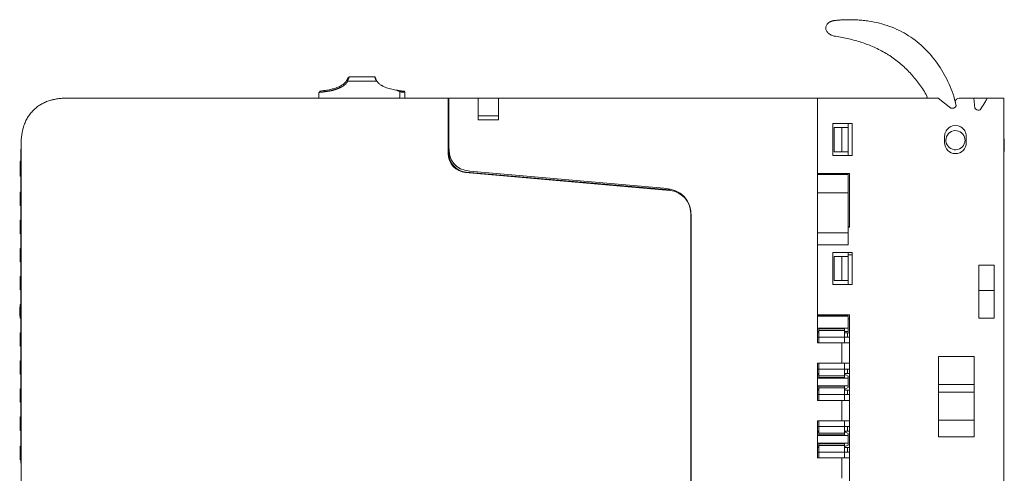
# Model space of a CAD drawing. Header units: millimetres. Extents: x 65 to 283, y 105 to 212.
# Tile 2 of 14: x 69 to 146, y 176 to 212. Entities that reach past the tile are written whole.
import ezdxf

# ---------------------------------------------------------------- set-up
doc = ezdxf.new("R2010")
doc.units = ezdxf.units.MM
for name, color, linetype in [('1', 7, 'Continuous'), ('10', 7, 'Continuous'), ('11', 7, 'Continuous')]:
    doc.layers.add(name, color=color, linetype=linetype)

msp = doc.modelspace()

# ---------------------------------------------------------------- linework, layer by layer
at = {"layer": '1', "color": 155, "linetype": 'Continuous', "lineweight": 18}
for p, q in [((68.809, 200.446), (68.744, 200.446)), ((68.809, 200.414), (68.744, 200.414)), ((68.809, 200.434), (68.753, 200.434)), ((68.759, 200.409), (68.809, 200.409)), ((68.744, 199.312), (68.759, 199.312)), ((68.759, 199.259), (68.809, 199.259)), ((68.809, 197.844), (68.753, 197.844)), ((68.759, 197.758), (68.753, 197.758)), ((68.759, 198.008), (68.809, 198.008)), ((68.759, 197.178), (68.759, 197.785)), ((68.753, 197.153), (68.759, 197.153)), ((68.753, 197.069), (68.809, 197.069)), ((68.809, 196.956), (68.759, 196.956)), ((68.759, 195.808), (68.809, 195.808)), ((68.759, 194.978), (68.759, 195.585)), ((68.759, 194.966), (68.759, 194.978)), ((68.759, 194.894), (68.759, 194.966)), ((68.809, 194.756), (68.759, 194.756)), ((68.759, 193.608), (68.809, 193.608)), ((68.759, 193.385), (68.759, 193.543)), ((68.759, 192.778), (68.759, 193.385)), ((68.759, 192.726), (68.759, 192.778)), ((68.809, 192.556), (68.759, 192.556)), ((68.759, 191.408), (68.809, 191.408)), ((68.759, 191.193), (68.759, 191.2)), ((68.759, 190.578), (68.759, 191.185)), ((68.809, 190.356), (68.759, 190.356)), ((68.759, 189.208), (68.809, 189.208)), ((68.759, 188.756), (68.709, 188.756)), ((68.759, 188.691), (68.709, 188.691)), ((68.759, 188.378), (68.759, 188.985)), ((68.809, 188.156), (68.759, 188.156)), ((68.759, 187.008), (68.809, 187.008)), ((68.759, 186.178), (68.759, 186.785)), ((68.809, 185.956), (68.759, 185.956)), ((68.759, 184.808), (68.809, 184.808)), ((68.759, 183.978), (68.759, 184.585)), ((68.809, 183.756), (68.759, 183.756)), ((68.759, 182.608), (68.809, 182.608)), ((68.759, 182.516), (68.759, 182.52)), ((68.759, 182.385), (68.759, 182.516)), ((68.759, 181.778), (68.759, 182.385)), ((68.759, 181.699), (68.759, 181.778)), ((68.809, 181.556), (68.759, 181.556)), ((68.759, 180.408), (68.809, 180.408)), ((68.759, 179.578), (68.759, 180.185)), ((68.809, 179.356), (68.759, 179.356)), ((68.759, 178.108), (68.759, 177.885)), ((68.759, 178.108), (68.809, 178.108)), ((68.759, 177.885), (68.759, 177.279)), ((68.759, 177.279), (68.759, 177.056)), ((68.759, 177.056), (68.809, 177.056))]:
    msp.add_line(p, q, dxfattribs=at)
at = {"layer": '1', "color": 155, "linetype": 'Continuous', "lineweight": 13}
for p, q in [((68.759, 198.008), (68.809, 198.008)), ((68.759, 195.808), (68.809, 195.808)), ((68.809, 194.756), (68.759, 194.756)), ((68.759, 193.608), (68.809, 193.608)), ((68.809, 192.556), (68.759, 192.556)), ((68.759, 191.408), (68.809, 191.408)), ((68.809, 190.356), (68.759, 190.356)), ((68.759, 189.208), (68.809, 189.208)), ((68.759, 187.008), (68.809, 187.008)), ((68.809, 185.956), (68.759, 185.956)), ((68.759, 184.808), (68.809, 184.808)), ((68.809, 183.756), (68.759, 183.756)), ((68.759, 182.608), (68.809, 182.608)), ((68.759, 180.408), (68.809, 180.408)), ((68.759, 178.108), (68.809, 178.108))]:
    msp.add_line(p, q, dxfattribs=at)
at = {"layer": '1', "color": 155, "linetype": 'Continuous', "lineweight": 18}
for points, degree in [([(68.809, 200.451), (68.744, 200.451)], 1), ([(68.744, 200.308), (68.744, 200.354), (68.744, 200.389), (68.744, 200.414)], 3), ([(68.744, 200.139), (68.744, 200.206), (68.744, 200.262), (68.744, 200.308)], 3), ([(68.744, 199.871), (68.744, 199.984), (68.744, 200.073), (68.744, 200.139)], 3), ([(68.744, 199.549), (68.744, 199.631), (68.744, 199.738), (68.744, 199.871)], 3), ([(68.759, 199.259), (68.759, 199.642), (68.759, 200.025), (68.759, 200.409)], 3), ([(68.744, 199.36), (68.744, 199.404), (68.744, 199.467), (68.744, 199.549)], 3), ([(68.744, 199.293), (68.759, 199.293)], 1), ([(68.759, 197.785), (68.759, 197.908), (68.759, 198.007), (68.759, 198.008)], 3), ([(68.759, 197.785), (68.759, 197.8), (68.759, 197.816), (68.759, 197.831)], 3), ([(68.759, 196.956), (68.759, 196.956), (68.759, 197.055), (68.759, 197.178)], 3), ([(68.759, 197.081), (68.759, 197.114), (68.759, 197.146), (68.759, 197.178)], 3), ([(68.759, 195.585), (68.759, 195.708), (68.759, 195.807), (68.759, 195.808)], 3), ([(68.759, 194.756), (68.759, 194.756), (68.759, 194.855), (68.759, 194.978)], 3), ([(68.759, 193.385), (68.759, 193.508), (68.759, 193.607), (68.759, 193.608)], 3), ([(68.759, 192.556), (68.759, 192.556), (68.759, 192.655), (68.759, 192.778)], 3), ([(68.759, 191.185), (68.759, 191.308), (68.759, 191.407), (68.759, 191.408)], 3), ([(68.759, 191.215), (68.759, 191.222), (68.759, 191.23), (68.759, 191.237)], 3), ([(68.759, 190.356), (68.759, 190.356), (68.759, 190.455), (68.759, 190.578)], 3), ([(68.709, 188.855), (68.709, 188.914), (68.709, 188.965), (68.709, 189.006)], 3), ([(68.759, 188.985), (68.759, 189.108), (68.759, 189.207), (68.759, 189.208)], 3), ([(68.709, 188.756), (68.709, 188.784), (68.709, 188.817), (68.709, 188.855)], 3), ([(68.709, 188.691), (68.709, 188.706), (68.709, 188.728), (68.709, 188.756)], 3), ([(68.709, 188.612), (68.709, 188.648), (68.709, 188.675), (68.709, 188.691)], 3), ([(68.759, 188.156), (68.759, 188.156), (68.759, 188.255), (68.759, 188.378)], 3), ([(68.759, 186.785), (68.759, 186.908), (68.759, 187.007), (68.759, 187.008)], 3), ([(68.759, 185.956), (68.759, 185.956), (68.759, 186.055), (68.759, 186.178)], 3), ([(68.759, 184.585), (68.759, 184.708), (68.759, 184.807), (68.759, 184.808)], 3), ([(68.759, 183.756), (68.759, 183.756), (68.759, 183.855), (68.759, 183.978)], 3), ([(68.759, 182.385), (68.759, 182.508), (68.759, 182.607), (68.759, 182.608)], 3), ([(68.759, 181.556), (68.759, 181.556), (68.759, 181.655), (68.759, 181.778)], 3), ([(68.759, 180.185), (68.759, 180.308), (68.759, 180.407), (68.759, 180.408)], 3), ([(68.759, 179.356), (68.759, 179.356), (68.759, 179.455), (68.759, 179.578)], 3)]:
    msp.add_open_spline(points, degree=degree, dxfattribs=at)
msp.add_open_spline([(68.709, 188.305), (68.709, 188.353), (68.709, 188.411), (68.709, 188.532), (68.709, 188.575), (68.709, 188.612)], degree=3, knots=[0, 0, 0, 0, 0.5, 0.5, 1, 1, 1, 1], dxfattribs=at)
at = {"layer": '10', "color": 155, "linetype": 'Continuous', "lineweight": 18}
for p, q in [((137.768, 210.603), (137.762, 210.602)), ((104.63, 205.382), (102.319, 205.382)), ((102.319, 205.382), (102.319, 201.626)), ((106.23, 205.382), (104.63, 205.382)), ((104.63, 203.982), (104.63, 205.382)), ((131.221, 205.382), (106.23, 205.382)), ((106.23, 203.982), (106.23, 205.382)), ((140.666, 205.382), (131.221, 205.382)), ((131.221, 205.382), (131.221, 199.482)), ((131.221, 199.382), (131.221, 205.382)), ((141.662, 204.582), (140.666, 205.382)), ((141.932, 205.382), (141.894, 205.546)), ((142.019, 205.013), (141.932, 205.382)), ((143.45, 205.382), (142.311, 205.382)), ((144.502, 205.382), (143.45, 205.382)), ((143.535, 204.602), (143.45, 205.382)), ((145.819, 205.382), (144.502, 205.382)), ((145.819, 205.382), (145.819, 173.382)), ((141.793, 204.582), (141.662, 204.582)), ((142.019, 205.013), (142.074, 204.779)), ((143.627, 204.51), (143.535, 204.602)), ((144.38, 205.12), (143.965, 204.45)), ((104.63, 203.682), (104.63, 203.982)), ((104.63, 203.982), (106.23, 203.982)), ((106.23, 203.682), (104.63, 203.682)), ((106.23, 203.982), (106.23, 203.682)), ((132.421, 203.382), (132.421, 200.882)), ((133.921, 203.382), (132.421, 203.382)), ((133.121, 203.082), (132.521, 203.082)), ((132.521, 201.182), (132.521, 203.082)), ((133.121, 203.082), (133.621, 203.082)), ((133.121, 203.082), (133.121, 201.182)), ((133.621, 203.082), (133.621, 203.382)), ((133.621, 201.182), (133.621, 203.082)), ((133.921, 203.382), (133.921, 200.882)), ((141.17, 202.355), (141.17, 201.882)), ((142.87, 201.882), (142.87, 202.381)), ((145.848, 202.2), (145.819, 202.228)), ((145.848, 201.2), (145.848, 202.2)), ((132.421, 200.882), (133.921, 200.882)), ((133.121, 201.182), (132.521, 201.182)), ((133.621, 201.182), (133.121, 201.182)), ((133.621, 200.882), (133.621, 201.182)), ((145.819, 201.2), (145.848, 201.2)), ((103.972, 199.656), (119.169, 198.327)), ((131.219, 197.967), (131.219, 199.382)), ((133.621, 199.382), (131.219, 199.382)), ((131.221, 199.482), (133.721, 199.482)), ((133.621, 199.382), (133.621, 199.482)), ((133.621, 199.382), (133.621, 197.967)), ((133.721, 199.482), (133.721, 195.282)), ((131.219, 194.814), (131.219, 197.967)), ((131.219, 197.967), (133.621, 197.967)), ((133.621, 197.967), (133.621, 194.814)), ((121.321, 196.081), (121.321, 115.051)), ((133.721, 195.3), (133.621, 195.3)), ((133.621, 195.282), (133.721, 195.282)), ((131.219, 193.882), (131.219, 194.814)), ((133.621, 194.814), (131.219, 194.814)), ((133.621, 194.814), (133.621, 193.882)), ((131.219, 193.882), (133.621, 193.882)), ((131.221, 188.407), (131.221, 193.882)), ((131.221, 188.307), (131.221, 193.882)), ((132.421, 193.282), (132.421, 190.782)), ((133.921, 193.282), (132.421, 193.282)), ((133.121, 192.982), (132.521, 192.982)), ((132.521, 191.082), (132.521, 192.982)), ((133.121, 192.982), (133.621, 192.982)), ((133.121, 192.982), (133.121, 191.082)), ((133.621, 192.982), (133.621, 193.282)), ((133.921, 193.1), (133.621, 193.1)), ((133.621, 191.082), (133.621, 192.982)), ((133.921, 193.282), (133.921, 190.782)), ((143.848, 192.3), (143.848, 188.15)), ((145.048, 192.3), (143.848, 192.3)), ((145.048, 188.15), (145.048, 192.3)), ((132.421, 190.782), (133.921, 190.782)), ((133.121, 191.082), (132.521, 191.082)), ((133.621, 191.082), (133.121, 191.082)), ((133.621, 190.782), (133.621, 191.082)), ((143.848, 190.3), (145.048, 190.3)), ((133.721, 188.407), (131.221, 188.407)), ((133.621, 188.325), (131.221, 188.325)), ((131.221, 188.307), (133.621, 188.307)), ((131.221, 187.357), (131.221, 188.307)), ((133.621, 188.325), (133.621, 188.307)), ((133.621, 188.307), (133.621, 187.357)), ((133.721, 188.407), (133.721, 150.782)), ((133.621, 188.1), (133.721, 188.1)), ((143.848, 188.15), (145.048, 188.15)), ((131.221, 187.107), (131.221, 187.357)), ((133.621, 187.357), (131.221, 187.357)), ((131.221, 187.107), (131.221, 186.207)), ((131.221, 187.107), (131.321, 187.107)), ((131.321, 187.007), (131.221, 187.007)), ((131.321, 187.307), (131.321, 187.183)), ((133.321, 187.307), (131.321, 187.307)), ((133.321, 187.183), (131.321, 187.183)), ((131.321, 187.183), (131.321, 186.818)), ((131.321, 186.818), (131.321, 186.657)), ((133.321, 187.183), (133.321, 187.307)), ((133.321, 186.818), (133.321, 187.183)), ((133.321, 187.107), (133.621, 187.107)), ((133.321, 187.007), (133.571, 187.007)), ((133.321, 186.657), (133.321, 186.818)), ((133.571, 187.007), (133.721, 187.007)), ((133.571, 187.007), (133.571, 186.657)), ((133.621, 187.357), (133.621, 187.107)), ((131.221, 186.657), (131.321, 186.657)), ((131.221, 186.207), (133.121, 186.207)), ((131.321, 186.657), (131.321, 186.584)), ((133.321, 186.657), (131.321, 186.657)), ((131.321, 186.584), (131.321, 186.207)), ((133.721, 186.207), (133.121, 186.207)), ((133.121, 186.207), (133.121, 184.607)), ((133.321, 186.657), (133.321, 186.584)), ((133.321, 186.657), (133.571, 186.657)), ((133.321, 186.207), (133.321, 186.584)), ((133.721, 186.657), (133.571, 186.657)), ((140.684, 185.15), (140.684, 178.85)), ((143.484, 185.15), (140.684, 185.15)), ((143.484, 178.85), (143.484, 185.15)), ((131.221, 184.607), (131.221, 183.707)), ((133.121, 184.607), (131.221, 184.607)), ((131.321, 184.607), (131.321, 184.229)), ((133.721, 184.607), (133.121, 184.607)), ((133.321, 184.229), (133.321, 184.607)), ((131.221, 184.157), (131.321, 184.157)), ((131.321, 183.807), (131.221, 183.807)), ((131.221, 183.457), (131.221, 183.707)), ((131.321, 183.707), (131.221, 183.707)), ((131.321, 184.229), (131.321, 184.157)), ((131.321, 184.157), (131.321, 183.996)), ((131.321, 184.157), (133.321, 184.157)), ((131.321, 183.996), (131.321, 183.63)), ((133.321, 183.63), (131.321, 183.63)), ((131.321, 183.63), (131.321, 183.507)), ((133.321, 184.157), (133.321, 184.229)), ((133.321, 184.157), (133.571, 184.157)), ((133.321, 184.157), (133.321, 183.996)), ((133.321, 183.63), (133.321, 183.996)), ((133.321, 183.807), (133.571, 183.807)), ((133.421, 183.707), (133.321, 183.707)), ((133.321, 183.507), (133.321, 183.63)), ((133.421, 183.707), (133.621, 183.607)), ((133.571, 184.157), (133.721, 184.157)), ((133.571, 184.157), (133.571, 183.807)), ((133.721, 183.807), (133.571, 183.807)), ((133.621, 183.607), (133.621, 183.457)), ((131.221, 183.457), (133.621, 183.457)), ((131.221, 182.857), (131.221, 183.457)), ((131.221, 182.607), (131.221, 182.857)), ((133.621, 182.857), (131.221, 182.857)), ((131.321, 183.507), (133.321, 183.507)), ((133.621, 183.457), (133.621, 182.857)), ((133.621, 182.857), (133.621, 182.707)), ((143.484, 182.95), (140.684, 182.95)), ((131.221, 182.607), (131.221, 181.707)), ((131.221, 182.607), (131.321, 182.607)), ((131.321, 182.507), (131.221, 182.507)), ((131.221, 182.157), (131.321, 182.157)), ((133.321, 182.807), (131.321, 182.807)), ((131.321, 182.807), (131.321, 182.683)), ((133.321, 182.683), (131.321, 182.683)), ((131.321, 182.683), (131.321, 182.318)), ((131.321, 182.318), (131.321, 182.157)), ((131.321, 182.157), (131.321, 182.084)), ((133.321, 182.157), (131.321, 182.157)), ((131.321, 182.084), (131.321, 181.707)), ((133.321, 182.683), (133.321, 182.807)), ((133.321, 182.318), (133.321, 182.683)), ((133.321, 182.607), (133.421, 182.607)), ((133.321, 182.507), (133.571, 182.507)), ((133.321, 182.157), (133.321, 182.318)), ((133.321, 182.157), (133.321, 182.084)), ((133.321, 182.157), (133.571, 182.157)), ((133.321, 181.707), (133.321, 182.084)), ((133.621, 182.707), (133.421, 182.607)), ((133.571, 182.507), (133.721, 182.507)), ((133.571, 182.507), (133.571, 182.157)), ((133.721, 182.157), (133.571, 182.157)), ((143.484, 182.35), (140.684, 182.35)), ((131.221, 181.707), (133.121, 181.707)), ((133.721, 181.707), (133.121, 181.707)), ((133.121, 181.707), (133.121, 180.107)), ((131.221, 180.107), (131.221, 179.207)), ((133.121, 180.107), (131.221, 180.107)), ((131.321, 180.107), (131.321, 179.729)), ((133.721, 180.107), (133.121, 180.107)), ((133.321, 179.729), (133.321, 180.107)), ((143.484, 180.15), (140.684, 180.15)), ((131.221, 179.657), (131.321, 179.657)), ((131.321, 179.307), (131.221, 179.307)), ((131.221, 178.957), (131.221, 179.207)), ((131.321, 179.207), (131.221, 179.207)), ((131.321, 179.729), (131.321, 179.657)), ((131.321, 179.657), (131.321, 179.496)), ((131.321, 179.657), (133.321, 179.657)), ((131.321, 179.496), (131.321, 179.13)), ((131.321, 179.13), (131.321, 179.007)), ((133.321, 179.13), (131.321, 179.13)), ((131.321, 179.007), (133.321, 179.007)), ((133.321, 179.657), (133.321, 179.729)), ((133.321, 179.657), (133.571, 179.657)), ((133.321, 179.657), (133.321, 179.496)), ((133.321, 179.13), (133.321, 179.496)), ((133.321, 179.307), (133.571, 179.307)), ((133.421, 179.207), (133.321, 179.207)), ((133.321, 179.007), (133.321, 179.13)), ((133.421, 179.207), (133.621, 179.107)), ((133.571, 179.657), (133.721, 179.657)), ((133.571, 179.657), (133.571, 179.307)), ((133.721, 179.307), (133.571, 179.307)), ((133.621, 179.107), (133.621, 178.957)), ((131.221, 178.957), (133.621, 178.957)), ((131.221, 178.357), (131.221, 178.957)), ((131.221, 178.107), (131.221, 178.357)), ((133.621, 178.357), (131.221, 178.357)), ((131.321, 178.307), (131.321, 178.183)), ((133.321, 178.307), (131.321, 178.307)), ((133.321, 178.183), (133.321, 178.307)), ((133.621, 178.207), (133.421, 178.107)), ((133.621, 178.957), (133.621, 178.357)), ((133.621, 178.357), (133.621, 178.207)), ((140.684, 178.85), (143.484, 178.85)), ((131.221, 178.107), (131.221, 177.207)), ((131.221, 178.107), (131.321, 178.107)), ((131.321, 178.007), (131.221, 178.007)), ((131.221, 177.657), (131.321, 177.657)), ((131.321, 178.183), (131.321, 177.818)), ((133.321, 178.183), (131.321, 178.183)), ((131.321, 177.818), (131.321, 177.657)), ((131.321, 177.657), (131.321, 177.584)), ((133.321, 177.657), (131.321, 177.657)), ((131.321, 177.584), (131.321, 177.207)), ((133.321, 177.818), (133.321, 178.183)), ((133.321, 178.107), (133.421, 178.107)), ((133.321, 178.007), (133.571, 178.007)), ((133.321, 177.657), (133.321, 177.818)), ((133.321, 177.657), (133.321, 177.584)), ((133.321, 177.657), (133.571, 177.657)), ((133.321, 177.207), (133.321, 177.584)), ((133.571, 178.007), (133.721, 178.007)), ((133.571, 178.007), (133.571, 177.657)), ((133.721, 177.657), (133.571, 177.657)), ((131.221, 177.207), (133.121, 177.207)), ((133.721, 177.207), (133.121, 177.207)), ((133.121, 177.207), (133.121, 175.607))]:
    msp.add_line(p, q, dxfattribs=at)
at = {"layer": '10', "color": 155, "linetype": 'Continuous', "lineweight": 13}
for p, q in [((131.321, 186.657), (133.321, 186.657)), ((133.321, 184.157), (131.321, 184.157)), ((131.321, 182.157), (133.321, 182.157)), ((133.321, 179.657), (131.321, 179.657)), ((131.321, 177.657), (133.321, 177.657))]:
    msp.add_line(p, q, dxfattribs=at)
at = {"layer": '10', "color": 155, "linetype": 'Continuous', "lineweight": 18}
for centre, radius, start, end in [((138.002, 204.865), 1.889, 15.87253, 33.10163), ((142.311, 205.082), 0.3, 90, 180), ((133.969, 210.129), 11.553, 334.3068, 335.73837), ((141.793, 204.882), 0.3, 270, 339.92164), ((142.311, 205.082), 0.3, 180, 193.24151), ((143.839, 204.722), 0.3, 225, 294.92164), ((142.019, 202.382), 0.85, 359.97186, 180), ((142.019, 202.382), 0.85, 180, 181.80493), ((142.019, 202.082), 0.75, 6.51893, 180), ((142.02, 201.882), 0.85, 180, 270), ((142.019, 202.082), 0.75, 186.53355, 0.00675), ((142.02, 201.882), 0.85, 270, 360)]:
    msp.add_arc(centre, radius, start, end, dxfattribs=at)
for major_axis, start_param, end_param in [((-0.749, -0.041), 3.087181, 3.20084), ((-0.035, 0.749), 1.523643, 1.637675)]:
    msp.add_ellipse((142.019, 202.082), major_axis=major_axis, ratio=1, start_param=start_param, end_param=end_param, dxfattribs=at)
for points, knots in [([(141.894, 205.546), (141.878, 205.592), (141.67, 206.173), (141.181, 207.258), (140.234, 208.66), (139.249, 209.638), (138.354, 210.278), (137.634, 210.683), (136.87, 211.009), (136.067, 211.256), (135.372, 211.395), (134.803, 211.467), (134.371, 211.503), (134.007, 211.517), (133.714, 211.519), (133.494, 211.516), (133.273, 211.509), (133.088, 211.499), (132.94, 211.49), (132.83, 211.481), (132.715, 211.472), (132.646, 211.465), (132.585, 211.459), (132.56, 211.456), (132.538, 211.453), (132.508, 211.449), (132.473, 211.442), (132.431, 211.433), (132.391, 211.423), (132.339, 211.408), (132.278, 211.387), (132.21, 211.358), (132.128, 211.314), (132.04, 211.25), (131.959, 211.163), (131.901, 211.068), (131.867, 210.967), (131.853, 210.829), (131.896, 210.654), (132.041, 210.461), (132.279, 210.306), (132.497, 210.241), (132.62, 210.221)], [0, 0, 0, 0, 0.011069, 0.13944, 0.26781, 0.396181, 0.460367, 0.524552, 0.588738, 0.652923, 0.717109, 0.749202, 0.781294, 0.813387, 0.829433, 0.84548, 0.861526, 0.877573, 0.885596, 0.893619, 0.901642, 0.909665, 0.910371, 0.911077, 0.911783, 0.912488, 0.9139, 0.915311, 0.916723, 0.918134, 0.920957, 0.92378, 0.926603, 0.932249, 0.937895, 0.943541, 0.949187, 0.954833, 0.966125, 0.977416, 0.988708, 1, 1, 1, 1]), ([(132.62, 210.221), (132.97, 210.166), (133.316, 210.1), (133.999, 209.941), (134.336, 209.849), (134.999, 209.632), (135.325, 209.508), (135.964, 209.223), (136.278, 209.062), (136.66, 208.834), (136.736, 208.787), (136.886, 208.691), (136.96, 208.641), (137.18, 208.49), (137.323, 208.385), (137.742, 208.056), (138.007, 207.819), (138.321, 207.502), (138.383, 207.437), (138.505, 207.307), (138.684, 207.109), (138.854, 206.904), (139.185, 206.486), (139.39, 206.196), (139.585, 205.897)], [0, 0, 0, 0, 0.125, 0.125, 0.25, 0.25, 0.375, 0.375, 0.5, 0.5, 0.53125, 0.53125, 0.5625, 0.5625, 0.625, 0.625, 0.75, 0.75, 0.78125, 0.78125, 0.8125, 0.875, 0.875, 1, 1, 1, 1])]:
    msp.add_open_spline(points, degree=3, knots=knots, dxfattribs=at)
for points in [[(102.319, 201.626), (102.319, 200.473), (102.858, 199.754), (103.972, 199.656)], [(119.169, 198.327), (120.549, 198.206), (121.321, 197.445), (121.321, 196.081)]]:
    msp.add_open_spline(points, degree=3, dxfattribs=at)
at = {"layer": '11', "color": 155, "linetype": 'Continuous', "lineweight": 18}
for p, q in [((96.554, 207.017), (96.532, 207.033)), ((102.278, 205.382), (72.401, 205.382)), ((92.136, 205.382), (92.151, 205.824)), ((92.25, 205.923), (92.243, 205.922)), ((98.894, 205.836), (98.822, 205.914)), ((102.319, 205.382), (102.278, 205.382)), ((102.278, 201.037), (102.278, 205.382)), ((68.809, 201.382), (68.819, 201.382)), ((68.809, 176.782), (68.809, 201.382)), ((68.819, 201.786), (68.819, 169.853)), ((102.319, 201.075), (102.319, 201.626)), ((119.638, 198.145), (103.646, 199.544)), ((103.688, 199.582), (119.679, 198.183)), ((121.28, 196.353), (121.28, 114.942)), ((68.809, 176.782), (68.819, 176.782))]:
    msp.add_line(p, q, dxfattribs=at)
at = {"layer": '11', "color": 155, "linetype": 'Continuous', "lineweight": 13}
for p, q in [((92.136, 205.382), (92.151, 205.824)), ((102.672, 200.024), (102.713, 200.062)), ((120.807, 197.568), (120.833, 197.592))]:
    msp.add_line(p, q, dxfattribs=at)
at = {"layer": '11', "color": 155, "linetype": 'Continuous', "lineweight": 18}
for centre, major_axis, start_param, end_param in [((103.779, 201.039), (-1.107, -1.015), 5.541978, 7.024392), ((103.82, 201.077), (-1.107, -1.015), 5.541978, 7.024392), ((119.479, 196.351), (-1.329, -1.217), 2.400386, 3.8828)]:
    msp.add_ellipse(centre, major_axis=major_axis, ratio=0.99888, start_param=start_param, end_param=end_param, dxfattribs=at)
for points, degree, knots in [([(94.299, 206.712), (94.313, 206.735), (94.342, 206.782), (94.372, 206.844), (94.397, 206.902), (94.415, 206.951), (94.417, 206.959), (94.419, 206.963)], 3, [0, 0, 0, 0, 0.156009, 0.318752, 0.491951, 0.745375, 1, 1, 1, 1]), ([(94.516, 207.033), (94.516, 207.031), (94.514, 207.027), (94.507, 207.001), (94.494, 206.964), (94.477, 206.917), (94.455, 206.861), (94.428, 206.801), (94.405, 206.756), (94.394, 206.735)], 3, [0, 0, 0, 0, 0.156755, 0.312843, 0.464797, 0.61025, 0.747977, 0.877791, 1, 1, 1, 1]), ([(94.394, 206.735), (94.396, 206.728), (94.401, 206.714), (94.404, 206.699), (94.406, 206.692)], 3, [0, 0, 0, 0, 0.505252, 1, 1, 1, 1]), ([(96.675, 206.692), (96.662, 206.717), (96.65, 206.742), (96.633, 206.777), (96.628, 206.788), (96.618, 206.811), (96.613, 206.822), (96.6, 206.853), (96.592, 206.872), (96.578, 206.908), (96.573, 206.924), (96.565, 206.946), (96.562, 206.953), (96.558, 206.967), (96.556, 206.973), (96.549, 206.99), (96.546, 207), (96.539, 207.016), (96.537, 207.022), (96.533, 207.031), (96.532, 207.033), (96.532, 207.033)], 3, [0, 0, 0, 0, 0.125, 0.125, 0.1875, 0.1875, 0.25, 0.25, 0.375, 0.375, 0.5, 0.5, 0.5625, 0.5625, 0.625, 0.625, 0.75, 0.75, 0.875, 0.875, 1, 1, 1, 1]), ([(96.554, 207.017), (96.554, 207.017), (96.555, 207.015), (96.557, 207.006), (96.559, 207), (96.563, 206.987), (96.565, 206.982), (96.568, 206.972), (96.57, 206.966), (96.576, 206.947), (96.582, 206.933), (96.594, 206.9), (96.602, 206.881), (96.615, 206.85), (96.62, 206.84), (96.631, 206.818), (96.637, 206.806), (96.649, 206.782), (96.656, 206.77), (96.67, 206.745), (96.678, 206.732), (96.703, 206.693), (96.722, 206.666), (96.743, 206.64)], 3, [0, 0, 0, 0, 0.125, 0.125, 0.25, 0.25, 0.3125, 0.3125, 0.375, 0.375, 0.5, 0.5, 0.625, 0.625, 0.6875, 0.6875, 0.75, 0.75, 0.8125, 0.8125, 0.875, 0.875, 1, 1, 1, 1]), ([(92.25, 205.923), (92.25, 205.923), (92.255, 205.924), (92.279, 205.927), (92.352, 205.935), (92.463, 205.95), (92.561, 205.963), (92.612, 205.971), (92.637, 205.975)], 3, [0, 0, 0, 0, 0.000311, 0.144183, 0.430027, 0.714865, 0.858401, 1, 1, 1, 1]), ([(92.637, 205.975), (92.781, 205.999), (93.033, 206.041), (93.364, 206.127), (93.616, 206.216), (93.816, 206.306), (93.98, 206.398), (94.113, 206.496), (94.219, 206.599), (94.273, 206.675), (94.299, 206.712)], 3, [0, 0, 0, 0, 0.234417, 0.410482, 0.548684, 0.66358, 0.762942, 0.850272, 0.928575, 1, 1, 1, 1]), ([(94.406, 206.692), (94.28, 206.483), (94.06, 206.335), (93.886, 206.218), (93.619, 206.114), (93.243, 205.967), (92.653, 205.876)], 2, [0, 0, 0, 0.25, 0.25, 0.5, 0.5, 1, 1, 1]), ([(96.675, 206.692), (96.382, 206.692), (96.088, 206.692), (95.332, 206.692), (94.869, 206.692), (94.406, 206.692)], 3, [0, 0, 0, 0, 0.388076, 0.388076, 1, 1, 1, 1]), ([(98.271, 205.987), (98.132, 206.01), (97.993, 206.037), (97.719, 206.102), (97.584, 206.141), (97.387, 206.214), (97.322, 206.24), (97.225, 206.284), (97.193, 206.3), (97.146, 206.324), (97.13, 206.332), (97.098, 206.349), (97.083, 206.358), (97.005, 206.403), (96.946, 206.443), (96.837, 206.533), (96.787, 206.583), (96.743, 206.64)], 3, [0, 0, 0, 0, 0.25, 0.25, 0.5, 0.5, 0.625, 0.625, 0.6875, 0.6875, 0.71875, 0.71875, 0.75, 0.75, 0.875, 0.875, 1, 1, 1, 1]), ([(98.271, 205.987), (98.291, 205.984), (98.31, 205.981), (98.349, 205.975), (98.368, 205.972), (98.424, 205.964), (98.46, 205.959), (98.511, 205.952), (98.527, 205.95), (98.559, 205.945), (98.575, 205.943), (98.619, 205.938), (98.646, 205.934), (98.683, 205.93), (98.694, 205.929), (98.716, 205.926), (98.726, 205.925), (98.755, 205.922), (98.771, 205.92), (98.79, 205.918), (98.796, 205.917), (98.805, 205.916), (98.809, 205.915), (98.819, 205.914), (98.822, 205.914), (98.822, 205.914)], 3, [0, 0, 0, 0, 0.0625, 0.0625, 0.125, 0.125, 0.25, 0.25, 0.3125, 0.3125, 0.375, 0.375, 0.5, 0.5, 0.5625, 0.5625, 0.625, 0.625, 0.75, 0.75, 0.8125, 0.8125, 0.875, 0.875, 1, 1, 1, 1]), ([(98.271, 205.987), (98.311, 205.972), (98.35, 205.953), (98.427, 205.913), (98.464, 205.891), (98.501, 205.867)], 3, [0, 0, 0, 0, 0.5, 0.5, 1, 1, 1, 1]), ([(72.401, 205.382), (72.282, 205.379), (72.163, 205.373), (71.926, 205.355), (71.807, 205.343), (71.571, 205.309), (71.453, 205.288), (71.306, 205.254), (71.276, 205.247), (71.218, 205.233), (71.189, 205.225), (71.102, 205.201), (71.044, 205.183), (70.874, 205.126), (70.763, 205.082), (70.6, 205.007), (70.519, 204.967), (70.44, 204.923), (70.388, 204.893), (70.362, 204.878), (70.233, 204.799), (70.036, 204.662), (69.857, 204.503), (69.731, 204.376), (69.669, 204.31), (69.611, 204.241), (69.572, 204.195), (69.553, 204.171), (69.46, 204.052), (69.392, 203.953), (69.269, 203.749), (69.213, 203.643), (69.138, 203.48), (69.115, 203.424), (69.082, 203.34), (69.071, 203.312), (69.051, 203.255), (69.041, 203.226), (68.956, 202.969), (68.907, 202.736), (68.841, 202.265), (68.825, 202.026), (68.819, 201.786)], 3, [0, 0, 0, 0, 0.0625, 0.0625, 0.125, 0.125, 0.1875, 0.1875, 0.203125, 0.203125, 0.21875, 0.21875, 0.25, 0.25, 0.3125, 0.3125, 0.34375, 0.359375, 0.359375, 0.375, 0.375, 0.4375, 0.5, 0.5, 0.53125, 0.546875, 0.546875, 0.5625, 0.5625, 0.625, 0.625, 0.6875, 0.6875, 0.71875, 0.71875, 0.734375, 0.734375, 0.75, 0.75, 0.875, 0.875, 1, 1, 1, 1]), ([(92.653, 205.876), (92.618, 205.872), (92.55, 205.865), (92.454, 205.855), (92.37, 205.846), (92.271, 205.836), (92.174, 205.827), (92.159, 205.825), (92.151, 205.824)], 3, [0, 0, 0, 0, 0.133774, 0.26169, 0.383788, 0.500118, 0.75011, 1, 1, 1, 1]), ([(98.894, 205.836), (98.894, 205.836), (98.891, 205.837), (98.881, 205.838), (98.874, 205.839), (98.861, 205.84), (98.856, 205.841), (98.845, 205.842), (98.839, 205.842), (98.819, 205.843), (98.805, 205.844), (98.78, 205.845), (98.771, 205.846), (98.753, 205.847), (98.743, 205.847), (98.712, 205.849), (98.69, 205.851), (98.642, 205.854), (98.616, 205.856), (98.575, 205.86), (98.56, 205.861), (98.531, 205.864), (98.516, 205.866), (98.501, 205.867)], 3, [0, 0, 0, 0, 0.125, 0.125, 0.25, 0.25, 0.3125, 0.3125, 0.375, 0.375, 0.5, 0.5, 0.5625, 0.5625, 0.625, 0.625, 0.75, 0.75, 0.875, 0.875, 0.9375, 0.9375, 1, 1, 1, 1])]:
    msp.add_open_spline(points, degree=degree, knots=knots, dxfattribs=at)
for points, degree in [([(94.299, 206.711), (94.33, 206.719), (94.362, 206.727), (94.394, 206.735)], 3), ([(94.516, 207.033), (94.419, 206.963)], 1), ([(96.532, 207.033), (95.86, 207.033), (95.188, 207.033), (94.516, 207.033)], 3), ([(92.637, 205.975), (92.653, 205.876)], 1), ([(96.743, 206.64), (96.72, 206.657), (96.698, 206.674), (96.675, 206.692)], 3), ([(92.25, 205.923), (92.161, 205.825)], 1), ([(92.25, 205.923), (92.161, 205.825)], 1), ([(98.472, 205.375), (98.482, 205.539), (98.492, 205.703), (98.501, 205.867)], 3), ([(98.894, 205.382), (98.894, 205.533), (98.894, 205.684), (98.894, 205.836)], 3)]:
    msp.add_open_spline(points, degree=degree, dxfattribs=at)

doc.saveas('drawing.dxf')
